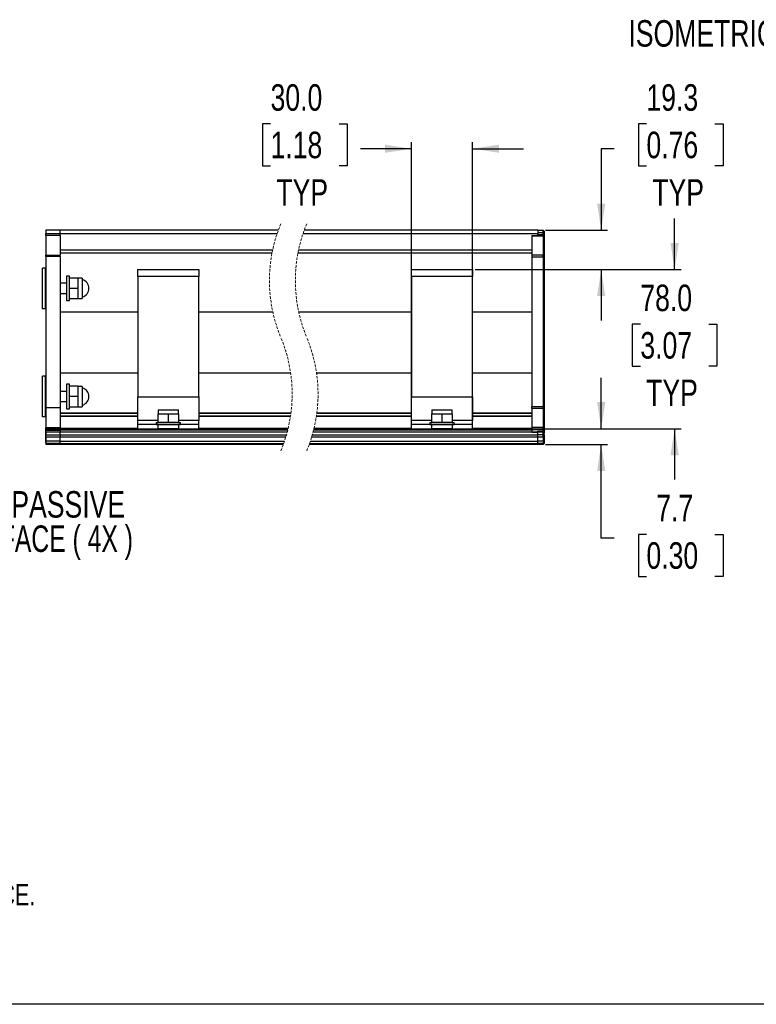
# Model space of a CAD drawing. Header units: millimetres. Extents: x 0 to 1118, y 0 to 864.
# Tile 2 of 7: x 395 to 756, y 0 to 483. Entities that reach past the tile are written whole.
import ezdxf

# ---------------------------------------------------------------- set-up
doc = ezdxf.new("R2010")
doc.units = ezdxf.units.MM
doc.linetypes.add('HIDDEN', pattern=[1.905, 1.27, -0.635])
doc.layers.add('DIMENSIONS', color=140, linetype='Continuous', lineweight=25)
doc.layers.add('TEXT', color=140, linetype='Continuous', lineweight=25)
doc.styles.add('SLDTEXTSTYLE0', font='TXT', dxfattribs={"width": 0.75})
doc.styles.add('SLDTEXTSTYLE1', font='TXT', dxfattribs={"width": 0.697368})
doc.dimstyles.new('SLDDIMSTYLE0', dxfattribs={"dimtxt": 13, "dimasz": 13, "dimexe": 0, "dimexo": 0.0625, "dimgap": 3.25, "dimtad": 0, "dimtih": 1, "dimtoh": 1, "dimdec": 1, "dimrnd": 1e-09, "dimzin": 12, "dimdsep": 46, "dimtxsty": 'SLDTEXTSTYLE0', "dimsah": 1, "dimcen": 0.09, "dimadec": 0, "dimazin": 3, "dimtfac": 1, "dimtdec": 1, "dimtmove": 0, "dimatfit": 0, "dimfxl": 0, "dimfrac": 2, "dimtolj": 1, "dimtzin": 12, "dimarcsym": 0})
doc.dimstyles.new('SLDDIMSTYLE2', dxfattribs={"dimtxt": 13, "dimasz": 13, "dimexe": 0, "dimexo": 0.0625, "dimgap": 3.25, "dimtad": 0, "dimtih": 1, "dimtoh": 1, "dimdec": 1, "dimrnd": 1e-09, "dimzin": 4, "dimdsep": 46, "dimtxsty": 'SLDTEXTSTYLE0', "dimsah": 1, "dimcen": 0.09, "dimadec": 0, "dimazin": 1, "dimtfac": 1, "dimtdec": 1, "dimtmove": 0, "dimatfit": 0, "dimfxl": 0, "dimfrac": 2, "dimtolj": 1, "dimtzin": 12, "dimarcsym": 0})

# ---------------------------------------------------------------- blocks, each defined once
blk = doc.blocks.new('SW_NOTE_0_2')
at = {"layer": 'TEXT', "color": 0, "attachment_point": 1, "style": 'SLDTEXTSTYLE0'}
for s, insert, char_height in [('NOTES:', (0, 13.46), 10.439), ('1. DIMENSIONS CAN BE CHANGED BY MANUFACTURER WITHOUT NOTICE.', (7.83, -13.54), 10.4394), ('2. DIMENSIONS DO NOT IMPLY TOLERANCE.', (7.83, -40.54), 10.4394)]:
    blk.add_mtext(s, dxfattribs=dict(at, insert=insert, char_height=char_height))
blk = doc.blocks.new('_D_4')
at = {"layer": 'DIMENSIONS'}
for p, q in [((702.54, 431.76), (698.58, 431.76)), ((698.58, 431.76), (698.58, 411.12)), ((736.16, 431.76), (740.12, 431.76)), ((740.12, 431.76), (740.12, 411.12)), ((686.71, 419.53), (680.36, 419.53)), ((680.36, 419.53), (680.36, 379.53)), ((698.58, 411.12), (702.54, 411.12)), ((740.12, 411.12), (736.16, 411.12)), ((653.13, 379.53), (683.53, 379.53)), ((618.58, 360.26), (683.53, 360.26)), ((680.36, 360.26), (680.36, 335.26))]:
    blk.add_line(p, q, dxfattribs=at)
for points in [[(680.36, 379.53), (682.36, 392.53), (678.36, 392.53)], [(680.36, 360.26), (678.36, 347.26), (682.36, 347.26)]]:
    blk.add_solid(points, dxfattribs=at)
at = {"layer": 'DIMENSIONS', "char_height": 13, "attachment_point": 1, "style": 'SLDTEXTSTYLE0'}
for s, insert in [('19.3', (702.54, 451.16)), ('0.76', (702.54, 427.88)), ('TYP', (705.4, 404.6))]:
    blk.add_mtext(s, dxfattribs=dict(at, insert=insert))
blk = doc.blocks.new('_D_5')
at = {"layer": 'DIMENSIONS'}
for p, q in [((518.23, 431.76), (514.27, 431.76)), ((514.27, 431.76), (514.27, 411.12)), ((551.85, 431.76), (555.81, 431.76)), ((555.81, 431.76), (555.81, 411.12)), ((587.31, 283.53), (587.31, 422.7)), ((617.31, 283.53), (617.31, 422.7)), ((587.31, 419.53), (562.41, 419.53)), ((617.31, 419.53), (642.31, 419.53)), ((514.27, 411.12), (518.23, 411.12)), ((555.81, 411.12), (551.85, 411.12))]:
    blk.add_line(p, q, dxfattribs=at)
for points in [[(587.31, 419.53), (574.31, 421.53), (574.31, 417.53)], [(617.31, 419.53), (630.31, 417.53), (630.31, 421.53)]]:
    blk.add_solid(points, dxfattribs=at)
at = {"layer": 'DIMENSIONS', "char_height": 13, "attachment_point": 1, "style": 'SLDTEXTSTYLE0'}
for s, insert in [('30.0', (518.23, 451.16)), ('1.18', (518.23, 427.88)), ('TYP', (521.09, 404.6))]:
    blk.add_mtext(s, dxfattribs=dict(at, insert=insert))
blk = doc.blocks.new('_D_6')
at = {"layer": 'DIMENSIONS'}
for p, q in [((716.36, 360.26), (716.36, 385.26)), ((618.58, 360.26), (719.53, 360.26)), ((699.55, 333.49), (695.59, 333.49)), ((695.59, 333.49), (695.59, 312.85)), ((733.17, 333.49), (737.13, 333.49)), ((737.13, 333.49), (737.13, 312.85)), ((695.59, 312.85), (699.55, 312.85)), ((737.13, 312.85), (733.17, 312.85)), ((618.58, 282.26), (719.53, 282.26)), ((716.36, 282.26), (716.36, 257.26))]:
    blk.add_line(p, q, dxfattribs=at)
for points in [[(716.36, 360.26), (718.36, 373.26), (714.36, 373.26)], [(716.36, 282.26), (714.36, 269.26), (718.36, 269.26)]]:
    blk.add_solid(points, dxfattribs=at)
at = {"layer": 'DIMENSIONS', "char_height": 13, "attachment_point": 1, "style": 'SLDTEXTSTYLE0'}
for s, insert in [('78.0', (699.55, 352.89)), ('3.07', (699.55, 329.61)), ('TYP', (702.41, 306.33))]:
    blk.add_mtext(s, dxfattribs=dict(at, insert=insert))
blk = doc.blocks.new('_D_7')
at = {"layer": 'DIMENSIONS'}
for p, q in [((680.36, 282.26), (680.36, 307.26)), ((618.58, 282.26), (683.53, 282.26)), ((653.13, 274.53), (683.53, 274.53)), ((680.36, 228.53), (680.36, 274.53)), ((686.71, 228.53), (680.36, 228.53)), ((702.54, 230.44), (698.58, 230.44)), ((698.58, 230.44), (698.58, 209.8)), ((736.16, 230.44), (740.12, 230.44)), ((740.12, 230.44), (740.12, 209.8)), ((698.58, 209.8), (702.54, 209.8)), ((740.12, 209.8), (736.16, 209.8))]:
    blk.add_line(p, q, dxfattribs=at)
for points in [[(680.36, 282.26), (682.36, 295.26), (678.36, 295.26)], [(680.36, 274.53), (678.36, 261.53), (682.36, 261.53)]]:
    blk.add_solid(points, dxfattribs=at)
at = {"layer": 'DIMENSIONS', "char_height": 13, "attachment_point": 1, "style": 'SLDTEXTSTYLE0'}
for s, insert in [('7.7', (707.34, 249.84)), ('0.30', (702.54, 226.56))]:
    blk.add_mtext(s, dxfattribs=dict(at, insert=insert))
blk = doc.blocks.new('SW_NOTE_0_3')
at = {"layer": 'TEXT', "color": 0, "char_height": 13, "attachment_point": 2}
for s, insert, style in [('ACTIVE / PASSIVE', (79.58, 14.86), 'SLDTEXTSTYLE0'), ('EMITTER FACE ( 4X )', (79.36, -1.95), 'SLDTEXTSTYLE1')]:
    blk.add_mtext(s, dxfattribs=dict(at, insert=insert, style=style))

msp = doc.modelspace()

# ---------------------------------------------------------------- linework, layer by layer
for p, q in [((415.10563, 379.52502), (408.10566, 379.52502)), ((408.10566, 379.52502), (408.10566, 378.02502)), ((408.10566, 378.02502), (415.10563, 378.02502)), ((408.10566, 377.02502), (408.10566, 378.02502)), ((415.10563, 377.02502), (408.10566, 377.02502)), ((408.10566, 377.02502), (408.10566, 367.31791)), ((522.02095, 379.52502), (415.10563, 379.52502)), ((415.10563, 378.02502), (415.10563, 379.52502)), ((415.10563, 378.02502), (521.49584, 378.02502)), ((415.10563, 377.02502), (415.10563, 378.02502)), ((415.10563, 377.02502), (415.10563, 367.31791)), ((534.19583, 378.02502), (649.35617, 378.02502)), ((649.35617, 379.52502), (534.72092, 379.52502)), ((646.35614, 377.02502), (651.85616, 377.02502)), ((646.35614, 377.02502), (646.35614, 376.58567)), ((651.85616, 376.58567), (646.35614, 376.58567)), ((646.35614, 376.58567), (646.35614, 367.46436)), ((649.35617, 379.52502), (651.85616, 379.52502)), ((649.35617, 379.52502), (649.35617, 378.52501)), ((649.35617, 378.52501), (651.85616, 378.52501)), ((649.35617, 378.52501), (649.35617, 377.52501)), ((649.35617, 377.52501), (649.35617, 378.02502)), ((649.35617, 377.52501), (651.85616, 377.52501)), ((649.35617, 377.02502), (649.35617, 377.52501)), ((652.35613, 379.02502), (651.85616, 379.52502)), ((651.85616, 378.52501), (651.85616, 379.52502)), ((652.35613, 378.52501), (651.85616, 378.52501)), ((651.85616, 377.52501), (651.85616, 378.52501)), ((651.85616, 377.52501), (651.85616, 377.02502)), ((651.85616, 377.52501), (652.35613, 377.52501)), ((651.85616, 376.58567), (651.85616, 377.02502)), ((652.35613, 376.52501), (651.85616, 377.02502)), ((651.85616, 376.58567), (651.85616, 367.46436)), ((652.35613, 376.23213), (651.85616, 376.58567)), ((652.35613, 379.02502), (652.35613, 378.52501)), ((652.35613, 378.52501), (652.35613, 377.52501)), ((652.35613, 377.52501), (652.35613, 376.52501)), ((652.35613, 376.52501), (652.35613, 376.23213)), ((652.35613, 376.23213), (652.35613, 367.1108)), ((408.10566, 367.31791), (415.10563, 367.31791)), ((408.10566, 366.6108), (408.10566, 367.31791)), ((415.10563, 370.02502), (519.29551, 370.02502)), ((415.10563, 368.52502), (518.9907, 368.52502)), ((415.10563, 366.6108), (415.10563, 367.31791)), ((531.69068, 368.52502), (646.35614, 368.52502)), ((531.9955, 370.02502), (646.35614, 370.02502)), ((646.35614, 367.46436), (651.85616, 367.46436)), ((646.35614, 367.46436), (646.35614, 366.40369)), ((652.35613, 367.1108), (651.85616, 367.46436)), ((651.85616, 366.40369), (651.85616, 367.46436)), ((652.35613, 367.1108), (652.35613, 366.40369)), ((415.10563, 366.6108), (408.10566, 366.6108)), ((408.10566, 366.6108), (408.10566, 292.52502)), ((415.10563, 366.6108), (415.10563, 292.52502)), ((651.85616, 366.40369), (646.35614, 366.40369)), ((646.35614, 366.40369), (646.35614, 293.14634)), ((652.35613, 366.40369), (651.85616, 366.40369)), ((651.85616, 366.40369), (651.85616, 293.14634)), ((652.35613, 366.40369), (652.35613, 293.14634)), ((407.90563, 361.02502), (406.40562, 361.02502)), ((406.40562, 341.02502), (406.40562, 361.02502)), ((407.90563, 341.02502), (407.90563, 361.02502)), ((453.12827, 360.25549), (483.1283, 360.25549)), ((453.12827, 356.86364), (453.12827, 360.25549)), ((483.1283, 360.25549), (483.1283, 356.86364)), ((587.30605, 360.25549), (617.30602, 360.25549)), ((587.30605, 356.86364), (587.30605, 360.25549)), ((617.30602, 360.25549), (617.30602, 356.86364)), ((408.10566, 353.52502), (407.90563, 353.52502)), ((418.10565, 353.52502), (415.10563, 353.52502)), ((419.70568, 357.02502), (418.10565, 357.02502)), ((418.10565, 357.02502), (418.10565, 351.02501)), ((419.70568, 351.02501), (419.70568, 357.02502)), ((419.70568, 351.02501), (419.70568, 356.03885)), ((423.91615, 356.03885), (419.70568, 356.03885)), ((423.91615, 351.02501), (423.91615, 356.03885)), ((425.91625, 356.00453), (423.91615, 356.00453)), ((425.91625, 356.00453), (425.91625, 351.00454)), ((453.12195, 356.86364), (453.12195, 297.86364)), ((483.12175, 356.86364), (453.12195, 356.86364)), ((483.12175, 297.86364), (483.12175, 356.86364)), ((483.13242, 356.86364), (483.12175, 356.86364)), ((483.13242, 297.86364), (483.13242, 356.86364)), ((587.29967, 356.86364), (587.29967, 297.86364)), ((617.29952, 356.86364), (587.29967, 356.86364)), ((617.29952, 297.86364), (617.29952, 356.86364)), ((617.31013, 356.86364), (617.29952, 356.86364)), ((617.31013, 297.86364), (617.31013, 356.86364)), ((407.90563, 348.52501), (408.10566, 348.52501)), ((415.10563, 348.52501), (418.10565, 348.52501)), ((418.10565, 351.02501), (418.10565, 345.02501)), ((423.91615, 351.02501), (419.70568, 351.02501)), ((419.70568, 346.01119), (419.70568, 351.02501)), ((419.70568, 345.02501), (419.70568, 351.02501)), ((423.91615, 346.01119), (423.91615, 351.02501)), ((425.91625, 351.00454), (425.91625, 346.00454)), ((418.10565, 345.02501), (419.70568, 345.02501)), ((419.70568, 346.01119), (423.91615, 346.01119)), ((423.88301, 346.00454), (425.91625, 346.00454)), ((407.90563, 341.02502), (406.40562, 341.02502)), ((415.10563, 339.52501), (453.12195, 339.52501)), ((483.13242, 339.52501), (519.33324, 339.52501)), ((532.03323, 339.52501), (587.29967, 339.52501)), ((617.31013, 339.52501), (646.35614, 339.52501)), ((453.12195, 309.52502), (415.10563, 309.52502)), ((528.08244, 309.52502), (483.13242, 309.52502)), ((587.29967, 309.52502), (540.78245, 309.52502)), ((646.35614, 309.52502), (617.31013, 309.52502)), ((407.90563, 308.02501), (406.40562, 308.02501)), ((406.40562, 288.02502), (406.40562, 308.02501)), ((407.90563, 288.02502), (407.90563, 308.02501)), ((408.10566, 300.52502), (407.90563, 300.52502)), ((418.10565, 300.52502), (415.10563, 300.52502)), ((419.70568, 304.02502), (418.10565, 304.02502)), ((418.10565, 304.02502), (418.10565, 298.02502)), ((419.70568, 298.02502), (419.70568, 304.02502)), ((419.70568, 298.02502), (419.70568, 303.03885)), ((423.91615, 303.03885), (419.70568, 303.03885)), ((423.91615, 298.02502), (423.91615, 303.03885)), ((425.91625, 303.00454), (423.91615, 303.00454)), ((425.91625, 303.00454), (425.91625, 298.00453)), ((407.90563, 295.52502), (408.10566, 295.52502)), ((415.10563, 295.52502), (418.10565, 295.52502)), ((418.10565, 298.02502), (418.10565, 292.02502)), ((419.70568, 292.02502), (419.70568, 298.02502)), ((419.70568, 293.01118), (419.70568, 298.02502)), ((423.91615, 298.02502), (419.70568, 298.02502)), ((423.91615, 293.01118), (423.91615, 298.02502)), ((425.91625, 298.00453), (425.91625, 293.00454)), ((453.12195, 297.86364), (483.12175, 297.86364)), ((453.12827, 286.25549), (453.12827, 297.86364)), ((483.13242, 297.86364), (483.12175, 297.86364)), ((483.1283, 297.86364), (483.1283, 286.25549)), ((587.29967, 297.86364), (617.29952, 297.86364)), ((587.30605, 286.25549), (587.30605, 297.86364)), ((617.31013, 297.86364), (617.29952, 297.86364)), ((617.30602, 297.86364), (617.30602, 286.25549)), ((415.10563, 292.52502), (408.10566, 292.52502)), ((408.10566, 292.52502), (408.10566, 282.81791)), ((415.10563, 292.52502), (415.10563, 282.81791)), ((415.10563, 290.06608), (453.12827, 290.06608)), ((418.10565, 292.02502), (419.70568, 292.02502)), ((419.70568, 293.01118), (423.91615, 293.01118)), ((423.88301, 293.00454), (425.91625, 293.00454)), ((463.12826, 291.52502), (463.12826, 289.52502)), ((463.12826, 291.52502), (473.12825, 291.52502)), ((473.12825, 289.49177), (473.12825, 291.52502)), ((483.1283, 290.06608), (528.24741, 290.06608)), ((540.9474, 290.06608), (587.30605, 290.06608)), ((597.30604, 291.52502), (597.30604, 289.52502)), ((597.30604, 291.52502), (607.30603, 291.52502)), ((607.30603, 289.49177), (607.30603, 291.52502)), ((617.30602, 290.06608), (646.35614, 290.06608)), ((646.35614, 293.14634), (651.85616, 293.14634)), ((646.35614, 292.08567), (646.35614, 293.14634)), ((651.85616, 292.08567), (646.35614, 292.08567)), ((646.35614, 292.08567), (646.35614, 282.96436)), ((651.85616, 293.14634), (651.85616, 292.08567)), ((651.85616, 293.14634), (652.35613, 293.14634)), ((651.85616, 292.08567), (651.85616, 282.96436)), ((652.35613, 291.73212), (651.85616, 292.08567)), ((652.35613, 293.14634), (652.35613, 291.73212)), ((652.35613, 291.73212), (652.35613, 282.6108)), ((407.90563, 288.02502), (406.40562, 288.02502)), ((453.12827, 289.66608), (415.10563, 289.66608)), ((415.10563, 288.56608), (453.12827, 288.56608)), ((453.12827, 288.16609), (415.10563, 288.16609)), ((453.12827, 284.25548), (453.12827, 286.25549)), ((463.09405, 286.25549), (453.12827, 286.25549)), ((462.10783, 285.29114), (462.10783, 284.29114)), ((462.10783, 285.29114), (474.1078, 285.29114)), ((463.09405, 285.31449), (463.09405, 289.52502)), ((463.09405, 289.52502), (468.10787, 289.52502)), ((468.10787, 285.31449), (463.09405, 285.31449)), ((465.62832, 285.31449), (465.62832, 285.29114)), ((468.10787, 289.52502), (468.10787, 285.31449)), ((468.10787, 289.52502), (473.1217, 289.52502)), ((473.1217, 285.31449), (468.10787, 285.31449)), ((470.62832, 285.29114), (470.62832, 285.31449)), ((473.1217, 289.52502), (473.1217, 285.31449)), ((483.1283, 286.25549), (473.1217, 286.25549)), ((474.1078, 284.29114), (474.1078, 285.29114)), ((528.19546, 289.66608), (483.1283, 289.66608)), ((483.1283, 288.56608), (528.0409, 288.56608)), ((527.98041, 288.16609), (483.1283, 288.16609)), ((483.1283, 284.25548), (483.1283, 286.25549)), ((587.30605, 288.16609), (540.6804, 288.16609)), ((540.74087, 288.56608), (587.30605, 288.56608)), ((587.30605, 289.66608), (540.89546, 289.66608)), ((587.30605, 284.25548), (587.30605, 286.25549)), ((597.27171, 286.25549), (587.30605, 286.25549)), ((596.28555, 285.29114), (596.28555, 284.29114)), ((596.28555, 285.29114), (608.28557, 285.29114)), ((597.27171, 285.31449), (597.27171, 289.52502)), ((597.27171, 289.52502), (602.28553, 289.52502)), ((602.28553, 285.31449), (597.27171, 285.31449)), ((599.80603, 285.31449), (599.80603, 285.29114)), ((602.28553, 289.52502), (602.28553, 285.31449)), ((602.28553, 289.52502), (607.29941, 289.52502)), ((607.29941, 285.31449), (602.28553, 285.31449)), ((604.80603, 285.29114), (604.80603, 285.31449)), ((607.29941, 289.52502), (607.29941, 285.31449)), ((617.30602, 286.25549), (607.29941, 286.25549)), ((608.28557, 284.29114), (608.28557, 285.29114)), ((646.35614, 289.66608), (617.30602, 289.66608)), ((617.30602, 288.56608), (646.35614, 288.56608)), ((646.35614, 288.16609), (617.30602, 288.16609)), ((617.30602, 284.25548), (617.30602, 286.25549)), ((408.00565, 275.52501), (408.00565, 282.52501)), ((408.10566, 282.52501), (408.00565, 282.52501)), ((408.10566, 282.81791), (415.10563, 282.81791)), ((408.10566, 282.1108), (408.10566, 282.81791)), ((408.10566, 282.1108), (415.10563, 282.1108)), ((408.10566, 282.1108), (408.10566, 281.52502)), ((408.10566, 281.52502), (415.10563, 281.52502)), ((408.10566, 280.52502), (408.10566, 281.52502)), ((415.10563, 280.52502), (408.10566, 280.52502)), ((408.10566, 280.52502), (408.10566, 279.27502)), ((415.10563, 282.1108), (415.10563, 282.81791)), ((415.10563, 282.52501), (453.12827, 282.52501)), ((415.10563, 281.52502), (415.10563, 282.1108)), ((526.76021, 282.02502), (415.10563, 282.02502)), ((415.10563, 281.52502), (415.10563, 280.52502)), ((526.6363, 281.52502), (415.10563, 281.52502)), ((526.37705, 280.52502), (415.10563, 280.52502)), ((415.10563, 279.27502), (415.10563, 280.52502)), ((453.12827, 282.25549), (453.12827, 284.25548)), ((463.12826, 284.25548), (453.12827, 284.25548)), ((453.12827, 282.25549), (463.12826, 282.25549)), ((462.10783, 284.29114), (474.1078, 284.29114)), ((463.12826, 282.25549), (463.12826, 284.25548)), ((463.12826, 284.25548), (473.12825, 284.25548)), ((473.12825, 282.25549), (463.12826, 282.25549)), ((465.62832, 284.29114), (465.62832, 284.25548)), ((465.62832, 282.25549), (465.62832, 282.02502)), ((470.62832, 284.25548), (470.62832, 284.29114)), ((470.62832, 282.02502), (470.62832, 282.25549)), ((473.12825, 284.25548), (473.12825, 282.25549)), ((483.1283, 284.25548), (473.12825, 284.25548)), ((473.12825, 282.25549), (483.1283, 282.25549)), ((483.1283, 282.25549), (483.1283, 284.25548)), ((483.1283, 282.52501), (526.88038, 282.52501)), ((649.35617, 280.52502), (539.07704, 280.52502)), ((646.35614, 281.52502), (539.33629, 281.52502)), ((646.35614, 282.02502), (539.46021, 282.02502)), ((539.58037, 282.52501), (587.30605, 282.52501)), ((587.30605, 282.25549), (587.30605, 284.25548)), ((597.30604, 284.25548), (587.30605, 284.25548)), ((587.30605, 282.25549), (597.30604, 282.25549)), ((596.28555, 284.29114), (608.28557, 284.29114)), ((597.30604, 282.25549), (597.30604, 284.25548)), ((597.30604, 284.25548), (607.30603, 284.25548)), ((607.30603, 282.25549), (597.30604, 282.25549)), ((599.80603, 284.29114), (599.80603, 284.25548)), ((599.80603, 282.25549), (599.80603, 282.02502)), ((604.80603, 284.25548), (604.80603, 284.29114)), ((604.80603, 282.02502), (604.80603, 282.25549)), ((607.30603, 284.25548), (607.30603, 282.25549)), ((617.30602, 284.25548), (607.30603, 284.25548)), ((607.30603, 282.25549), (617.30602, 282.25549)), ((617.30602, 282.25549), (617.30602, 284.25548)), ((617.30602, 282.52501), (646.35614, 282.52501)), ((646.35614, 282.96436), (651.85616, 282.96436)), ((646.35614, 282.96436), (646.35614, 281.90369)), ((646.35614, 281.90369), (651.85616, 281.90369)), ((646.35614, 281.90369), (646.35614, 280.52502)), ((646.35614, 280.52502), (649.35617, 280.52502)), ((649.35617, 281.02502), (651.85616, 281.02502)), ((649.35617, 280.52502), (649.35617, 281.02502)), ((649.35617, 279.27502), (649.35617, 280.52502)), ((651.85616, 280.52502), (649.35617, 280.52502)), ((651.85616, 281.90369), (651.85616, 282.96436)), ((652.35613, 282.6108), (651.85616, 282.96436)), ((652.35613, 281.90369), (651.85616, 281.90369)), ((651.85616, 281.02502), (651.85616, 281.90369)), ((651.85616, 281.02502), (651.85616, 280.52502)), ((651.85616, 281.02502), (652.35613, 281.02502)), ((652.35613, 280.02501), (651.85616, 280.52502)), ((651.85616, 279.27502), (651.85616, 280.52502)), ((652.35613, 282.6108), (652.35613, 281.90369)), ((652.35613, 281.90369), (652.35613, 281.02502)), ((652.35613, 281.02502), (652.35613, 280.02501)), ((652.35613, 279.27502), (652.35613, 280.02501)), ((408.00565, 275.52501), (408.10566, 275.52501)), ((408.10566, 279.27502), (415.10563, 279.27502)), ((408.10566, 278.03362), (408.10566, 279.27502)), ((415.10563, 278.03362), (408.10566, 278.03362)), ((408.10566, 278.03362), (408.10566, 276.11057)), ((415.10563, 276.11057), (408.10566, 276.11057)), ((408.10566, 276.11057), (408.10566, 274.90977)), ((415.10563, 279.27502), (526.03143, 279.27502)), ((415.10563, 279.27502), (415.10563, 278.03362)), ((525.66415, 278.03362), (415.10563, 278.03362)), ((415.10563, 276.11057), (415.10563, 278.03362)), ((415.10563, 276.11057), (525.04697, 276.11057)), ((415.10563, 274.90977), (415.10563, 276.11057)), ((537.74696, 276.11057), (649.35617, 276.11057)), ((649.35617, 278.03362), (538.36414, 278.03362)), ((538.73142, 279.27502), (649.35617, 279.27502)), ((649.35617, 278.03362), (649.35617, 279.27502)), ((651.85616, 279.27502), (649.35617, 279.27502)), ((649.35617, 276.11057), (649.35617, 278.03362)), ((651.85616, 278.03362), (649.35617, 278.03362)), ((649.35617, 274.90977), (649.35617, 276.11057)), ((651.85616, 276.11057), (649.35617, 276.11057)), ((651.85616, 279.27502), (652.35613, 279.27502)), ((651.85616, 278.03362), (651.85616, 279.27502)), ((652.35613, 278.03362), (651.85616, 278.03362)), ((651.85616, 278.03362), (651.85616, 276.11057)), ((652.35613, 276.59133), (651.85616, 276.11057)), ((651.85616, 276.11057), (651.85616, 274.90977)), ((652.35613, 275.39054), (651.85616, 274.90977)), ((652.35613, 279.27502), (652.35613, 278.03362)), ((652.35613, 278.03362), (652.35613, 276.59133)), ((652.35613, 276.59133), (652.35613, 275.39054)), ((652.35613, 275.39054), (652.35613, 275.02501)), ((415.10563, 274.90977), (408.10566, 274.90977)), ((408.10566, 274.90977), (408.10566, 274.52502)), ((415.10563, 274.52502), (408.10566, 274.52502)), ((415.10563, 274.90977), (524.63124, 274.90977)), ((415.10563, 274.52502), (415.10563, 274.90977)), ((524.49302, 274.52502), (415.10563, 274.52502)), ((649.35617, 274.52502), (537.19302, 274.52502)), ((537.33125, 274.90977), (649.35617, 274.90977)), ((649.35617, 274.52502), (649.35617, 274.90977)), ((651.85616, 274.90977), (649.35617, 274.90977)), ((651.85616, 274.52502), (649.35617, 274.52502)), ((652.35613, 275.02501), (651.85616, 274.52502)), ((651.85616, 274.90977), (651.85616, 274.52502))]:
    msp.add_line(p, q)
at = {"color": 7, "linetype": 'Continuous'}
msp.add_line((1117.59949, 0.00028), (-0.00051, 0.00028), dxfattribs=at)
at = {"color": 7, "linetype": 'HIDDEN', "lineweight": 18}
for centre, start, end in [((590.06698, 354.86252), 157.3801351, 202.6198649), ((602.76698, 354.86252), 157.3801351, 202.6198649), ((456.44698, 299.18752), 337.3801351, 22.6198649), ((469.14698, 299.18752), 337.3801351, 22.6198649)]:
    msp.add_arc(centre, 72.3775, start, end, dxfattribs=at)
for centre, radius, start, end in [((424.74558, 351.02496), 4.42187, 0.0907931, 74.6177914), ((424.74565, 351.02502), 4.4218, 285.5210006, 0.0900597), ((424.74558, 298.02497), 4.42187, 0.0907931, 74.6177914), ((424.74566, 298.02501), 4.42178, 285.5208276, 0.0902568)]:
    msp.add_arc(centre, radius, start, end)

# ---------------------------------------------------------------- block references
at = {"layer": 'TEXT'}
for name, p in [('SW_NOTE_0_3', (310.46596, 236.77144)), ('SW_NOTE_0_2', (15.13065, 72.46834))]:
    msp.add_blockref(name, p, dxfattribs=at)

# ---------------------------------------------------------------- texts
at = {"layer": 'TEXT', "insert": (693.68953, 482.56612), "char_height": 13, "attachment_point": 1, "style": 'SLDTEXTSTYLE0'}
msp.add_mtext('ISOMETRIC VIEW', dxfattribs=at)

# ---------------------------------------------------------------- dimensions: what is measured, and where the dimension line sits
at = {"layer": 'DIMENSIONS'}
dim = msp.add_linear_dim(base=(617.30602, 419.52502), p1=(587.30602, 282.25549), p2=(617.30602, 282.25549), text='<>\\PTYP', dimstyle='SLDDIMSTYLE2', dxfattribs=at)
dim.commit()
dim.dimension.update_dxf_attribs({"geometry": '_D_5', "text_midpoint": (535.04065, 419.52502), "dimtype": 160})
for base, p2, dimstyle, picture, middle in [((680.35613, 379.52502), (651.85613, 379.52502), 'SLDDIMSTYLE0', '_D_4', (680.35613, 419.52502)), ((716.35613, 282.25549), (617.30602, 282.25549), 'SLDDIMSTYLE2', '_D_6', (716.35613, 321.25549))]:
    dim = msp.add_linear_dim(base=base, p1=(617.30602, 360.25549), p2=p2, angle=90, text='<>\\PTYP', dimstyle=dimstyle, dxfattribs=at)
    dim.commit()
    dim.dimension.update_dxf_attribs({"geometry": picture, "text_midpoint": middle, "dimtype": 160})
dim = msp.add_linear_dim(base=(680.35613, 274.52502), p1=(617.30602, 282.25549), p2=(651.85613, 274.52502), angle=90, dimstyle='SLDDIMSTYLE0', dxfattribs=at)
dim.commit()
dim.dimension.update_dxf_attribs({"geometry": '_D_7', "text_midpoint": (680.35613, 228.52502), "dimtype": 160})

doc.saveas('drawing.dxf')
